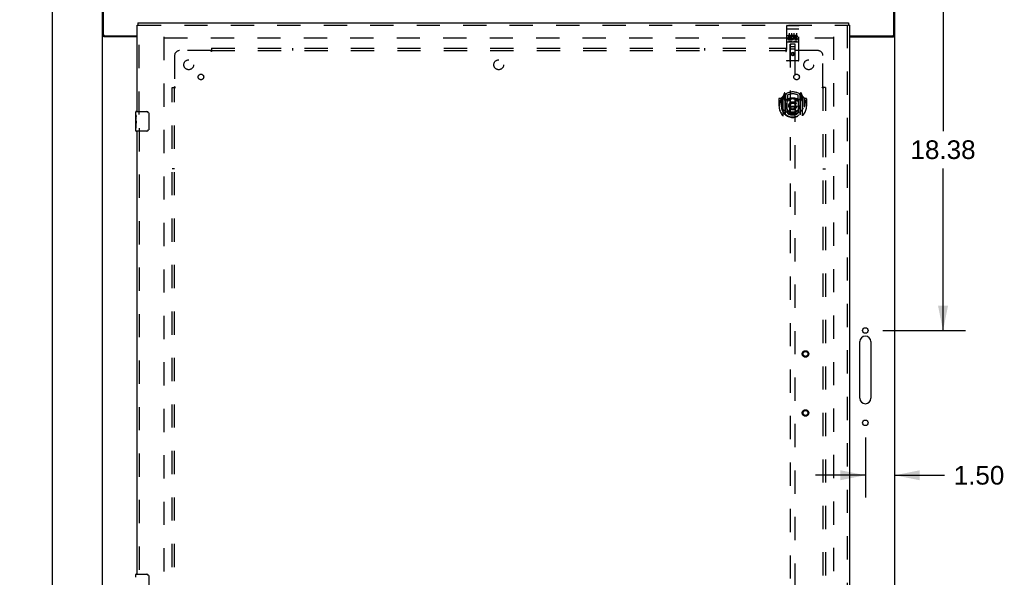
# Model space of a CAD drawing. Header units: inches. Extents: x 0 to 215, y 0 to 139.
# Tile 5 of 14: x 62 to 112, y 64 to 92. Entities that reach past the tile are written whole.
import ezdxf

# ---------------------------------------------------------------- set-up
doc = ezdxf.new("R2010")
doc.units = ezdxf.units.IN
doc.header["$LTSCALE"] = 11.804375
doc.header["$MEASUREMENT"] = 0
doc.linetypes.add('HIDDEN', pattern=[0.2, 0.1, -0.1])
doc.layers.get('0').update_dxf_attribs({"linetype": 'CONTINUOUS'})
for name, color, linetype in [('DEFAULT_2', 8, 'HIDDEN'), ('DIMENSIONS', 7, 'CONTINUOUS'), ('DOOR_ASSEMBLY', 7, 'CONTINUOUS'), ('SUBPANEL', 7, 'CONTINUOUS')]:
    doc.layers.add(name, color=color, linetype=linetype)
doc.styles.get("Standard").update_dxf_attribs({"font": 'arial.ttf'})
doc.dimstyles.new('DIMSTYLE_1', dxfattribs={"dimtxt": 0.946875, "dimasz": 1.2625, "dimexe": 0.09, "dimexo": 0.07, "dimgap": 0.0375, "dimtad": 0, "dimtih": 1, "dimtoh": 1, "dimzin": 4, "dimdsep": 46, "dimtxsty": 'Standard', "dimblk": '_FILLED', "dimblk1": '_FILLED', "dimblk2": '_FILLED', "dimcen": 0.09, "dimadec": 3, "dimazin": 1, "dimtfac": 1, "dimtdec": 3, "dimtofl": 0, "dimtmove": 0, "dimatfit": 3, "dimldrblk": '_FILLED', "dimfxl": 0, "dimtolj": 1, "dimtzin": 4, "dimarcsym": 0})

# ---------------------------------------------------------------- blocks, each defined once
blk = doc.blocks.new('_FILLED')
at = {"color": 0, "linetype": 'ByBlock'}
blk.add_solid([(0, 0), (-1, 0.2), (-1, -0.2)], dxfattribs=at)
blk = doc.blocks.new('*D10')
at = {"layer": 'DIMENSIONS', "color": 2, "linetype": 'Continuous'}
for p, q in [((107.097, 95.001), (109.908, 95.001)), ((108.772, 95.001), (108.772, 86.76)), ((108.772, 76.626), (108.772, 84.866)), ((105.709, 76.626), (109.908, 76.626))]:
    blk.add_line(p, q, dxfattribs=at)
at = {"layer": 'DIMENSIONS', "color": 2, "linetype": 'Continuous', "xscale": 1.2625, "yscale": 1.2625, "zscale": 1.2625}
for p, rotation in [((108.772, 95.001), 90), ((108.772, 76.626), 270)]:
    blk.add_blockref('_FILLED', p, dxfattribs=dict(at, rotation=rotation))
at = {"layer": 'DIMENSIONS', "color": 2, "linetype": 'Continuous', "insert": (108.772, 86.287), "char_height": 0.9469, "width": 3.30878, "attachment_point": 2, "line_spacing_factor": 0.9}
blk.add_mtext('18.38', dxfattribs=at)
blk = doc.blocks.new('*D11')
at = {"layer": 'DIMENSIONS', "color": 2, "linetype": 'Continuous'}
for p, q in [((104.825, 71.195), (104.825, 68.137)), ((104.825, 69.274), (102.3, 69.274)), ((106.325, 69.274), (108.839, 69.274))]:
    blk.add_line(p, q, dxfattribs=at)
at = {"layer": 'DIMENSIONS', "color": 2, "linetype": 'Continuous', "xscale": 1.2625, "yscale": 1.2625, "zscale": 1.2625}
blk.add_blockref('_FILLED', (104.825, 69.274), dxfattribs=at)
at = {"layer": 'DIMENSIONS', "color": 2, "linetype": 'Continuous', "xscale": 1.2625, "yscale": 1.2625, "zscale": 1.2625, "rotation": 180}
blk.add_blockref('_FILLED', (106.325, 69.274), dxfattribs=at)
at = {"layer": 'DIMENSIONS', "color": 2, "linetype": 'Continuous', "insert": (109.312, 69.747), "char_height": 0.9469, "width": 2.57311, "attachment_point": 1, "line_spacing_factor": 0.9}
blk.add_mtext('1.50', dxfattribs=at)
blk = doc.blocks.new('*D12')
at = {"layer": 'DIMENSIONS', "color": 2, "linetype": 'Continuous'}
for p, q in [((65.304, 95.001), (62.38, 95.001)), ((63.516, 95.001), (63.516, 52.948)), ((63.516, 9.001), (63.516, 51.054)), ((65.304, 9.001), (62.38, 9.001))]:
    blk.add_line(p, q, dxfattribs=at)
at = {"layer": 'DIMENSIONS', "color": 2, "linetype": 'Continuous', "xscale": 1.2625, "yscale": 1.2625, "zscale": 1.2625}
for p, rotation in [((63.516, 95.001), 90), ((63.516, 9.001), 270)]:
    blk.add_blockref('_FILLED', p, dxfattribs=dict(at, rotation=rotation))
at = {"layer": 'DIMENSIONS', "color": 2, "linetype": 'Continuous', "insert": (63.516, 52.474), "char_height": 0.9469, "width": 3.30878, "attachment_point": 2, "line_spacing_factor": 0.9}
blk.add_mtext('86.00', dxfattribs=at)

msp = doc.modelspace()

# ---------------------------------------------------------------- linework, layer by layer
at = {"color": 3, "linetype": 'Continuous'}
for p, q in [((66.075, 9.105), (66.075, 94.897)), ((66.127, 91.665), (66.127, 95.001)), ((106.273, 91.665), (106.273, 95.001)), ((106.325, 9.105), (106.325, 94.897)), ((67.825, 91.553), (66.145, 91.553)), ((66.187, 91.605), (67.825, 91.605)), ((104.013, 91.605), (106.213, 91.605)), ((104.013, 91.553), (106.256, 91.553)), ((104.544, 73.188), (104.544, 76.063)), ((105.107, 76.063), (105.107, 73.188))]:
    msp.add_line(p, q, dxfattribs=at)
for points in [[(66.119, 91.565), (66.111, 91.567), (66.107, 91.569), (66.103, 91.57), (66.1, 91.572), (66.096, 91.573), (66.093, 91.574), (66.09, 91.576), (66.087, 91.577), (66.085, 91.579), (66.082, 91.581), (66.081, 91.582), (66.079, 91.584), (66.078, 91.586), (66.077, 91.588), (66.076, 91.589), (66.076, 91.591), (66.075, 91.594)], [(66.145, 91.553), (66.143, 91.554), (66.141, 91.556), (66.138, 91.558), (66.135, 91.559), (66.131, 91.561), (66.127, 91.562), (66.123, 91.563), (66.119, 91.565)], [(106.256, 91.553), (106.258, 91.554), (106.26, 91.556), (106.263, 91.558), (106.266, 91.559), (106.27, 91.561), (106.274, 91.562), (106.278, 91.563), (106.282, 91.565), (106.29, 91.567)], [(106.29, 91.567), (106.294, 91.569), (106.298, 91.57), (106.301, 91.572), (106.305, 91.573), (106.308, 91.574), (106.311, 91.576), (106.314, 91.577), (106.316, 91.579), (106.318, 91.581), (106.32, 91.582), (106.322, 91.584), (106.323, 91.586), (106.324, 91.588), (106.325, 91.589), (106.325, 91.591), (106.325, 91.594)]]:
    msp.add_lwpolyline(points, dxfattribs=at)
for centre in [(104.825, 76.626), (104.825, 71.938)]:
    msp.add_circle(centre, 0.141, dxfattribs=at)
for centre, radius, start, end in [((66.187, 91.665), 0.06, 180, 270), ((106.213, 91.665), 0.06, 270, 360), ((104.825, 76.063), 0.281, 0, 180), ((104.825, 73.188), 0.281, 180, 360)]:
    msp.add_arc(centre, radius, start, end, dxfattribs=at)
at = {"layer": 'DEFAULT_2', "color": 8, "linetype": 'HIDDEN'}
for p, q in [((69.2, 12.449), (69.2, 91.553)), ((103.2, 91.553), (103.2, 12.449)), ((69.214, 91.501), (103.186, 91.501))]:
    msp.add_line(p, q, dxfattribs=at)
at = {"layer": 'DOOR_ASSEMBLY', "color": 3, "linetype": 'Continuous'}
for p, q in [((67.825, 87.751), (67.825, 92.147)), ((67.867, 92.251), (103.971, 92.251)), ((104.013, 92.147), (104.013, 11.855)), ((67.825, 64.251), (67.825, 86.751))]:
    msp.add_line(p, q, dxfattribs=at)
at = {"layer": 'DOOR_ASSEMBLY', "color": 7, "linetype": 'Continuous'}
for p, q in [((67.825, 92.147), (67.867, 92.147)), ((67.867, 92.251), (67.867, 92.147)), ((103.971, 92.251), (103.971, 92.147)), ((104.013, 92.147), (103.971, 92.147)), ((67.765, 87.59), (67.765, 87.736)), ((67.765, 87.332), (67.765, 87.589)), ((67.78, 87.751), (68.32, 87.751)), ((68.42, 87.651), (68.42, 86.851)), ((67.771, 87.534), (67.765, 87.534)), ((67.765, 87.366), (67.772, 87.366)), ((67.765, 86.766), (67.765, 87.33)), ((67.767, 87.303), (67.765, 87.303)), ((67.765, 87.171), (67.771, 87.171)), ((67.765, 87.135), (67.772, 87.135)), ((67.765, 87.073), (67.772, 87.073)), ((67.767, 87.305), (67.769, 87.283)), ((67.772, 87.366), (67.772, 87.502)), ((67.772, 86.905), (67.772, 87.135)), ((67.765, 86.905), (67.772, 86.905)), ((68.32, 86.751), (67.78, 86.751)), ((67.765, 64.09), (67.765, 64.236)), ((67.78, 64.251), (68.32, 64.251)), ((68.42, 64.151), (68.42, 63.351))]:
    msp.add_line(p, q, dxfattribs=at)
at = {"layer": 'DOOR_ASSEMBLY', "color": 8, "linetype": 'HIDDEN'}
for p, q in [((67.867, 92.147), (103.971, 92.147)), ((67.929, 87.596), (67.929, 92.147)), ((100.825, 92.088), (100.825, 90.363)), ((100.855, 92.118), (101.42, 92.118)), ((101.45, 90.363), (101.45, 92.088)), ((103.909, 92.147), (103.909, 11.855)), ((100.842, 91.96), (100.841, 91.959)), ((100.843, 91.96), (100.842, 91.96)), ((100.844, 91.96), (100.843, 91.96)), ((100.844, 91.96), (100.844, 91.96)), ((100.845, 91.96), (100.844, 91.96)), ((100.846, 91.96), (100.845, 91.96)), ((100.847, 91.96), (100.846, 91.96)), ((100.848, 91.96), (100.847, 91.96)), ((100.848, 91.96), (100.848, 91.96)), ((100.849, 91.96), (100.848, 91.96)), ((100.85, 91.96), (100.849, 91.96)), ((100.851, 91.96), (100.85, 91.96)), ((100.852, 91.96), (100.851, 91.96)), ((100.852, 91.96), (100.852, 91.96)), ((100.853, 91.96), (100.852, 91.96)), ((100.854, 91.96), (100.853, 91.96)), ((100.855, 91.96), (100.854, 91.96)), ((100.855, 91.96), (101.42, 91.96)), ((100.906, 91.583), (100.906, 91.626)), ((100.906, 91.626), (101.062, 91.626)), ((100.906, 91.583), (101.02, 91.583)), ((100.95, 91.727), (100.95, 91.421)), ((101.02, 91.541), (101.02, 91.583)), ((101.062, 91.448), (101.062, 91.626)), ((101.087, 91.577), (101.07, 91.617)), ((101.075, 91.727), (101.075, 91.421)), ((101.2, 91.727), (101.2, 91.421)), ((101.218, 91.583), (101.218, 91.626)), ((101.218, 91.626), (101.311, 91.626)), ((101.218, 91.583), (101.311, 91.583)), ((101.325, 91.727), (101.325, 91.421)), ((101.42, 91.96), (101.421, 91.96)), ((101.421, 91.96), (101.422, 91.96)), ((101.422, 91.96), (101.423, 91.96)), ((101.423, 91.96), (101.424, 91.96)), ((101.424, 91.96), (101.425, 91.96)), ((101.425, 91.96), (101.425, 91.96)), ((101.425, 91.96), (101.426, 91.96)), ((101.426, 91.96), (101.427, 91.96)), ((101.427, 91.96), (101.428, 91.96)), ((101.428, 91.96), (101.429, 91.96)), ((101.429, 91.96), (101.43, 91.96)), ((101.43, 91.96), (101.43, 91.96)), ((101.43, 91.96), (101.431, 91.96)), ((101.431, 91.96), (101.432, 91.96)), ((101.432, 91.96), (101.433, 91.96)), ((101.433, 91.96), (101.433, 91.96)), ((100.855, 91.29), (101.42, 91.29)), ((100.906, 91.412), (100.906, 91.455)), ((100.906, 91.455), (101.02, 91.455)), ((100.906, 91.412), (101.062, 91.412)), ((100.927, 91.498), (100.927, 91.541)), ((100.927, 91.541), (101.02, 91.541)), ((100.927, 91.498), (101.02, 91.498)), ((101.099, 91.306), (100.927, 91.306)), ((101.008, 90.363), (101.011, 91.173)), ((101.013, 91.173), (101.011, 91.173)), ((101.013, 91.173), (101.013, 54.172)), ((101.263, 91.173), (101.013, 91.173)), ((101.02, 91.455), (101.02, 91.498)), ((101.053, 91.048), (101.223, 91.048)), ((101.062, 91.448), (101.075, 91.467)), ((101.062, 91.412), (101.062, 91.425)), ((101.066, 91.423), (101.062, 91.425)), ((101.349, 91.306), (101.177, 91.306)), ((101.263, 54.172), (101.263, 91.173)), ((101.264, 91.173), (101.263, 91.173)), ((101.268, 90.363), (101.264, 91.173)), ((101.278, 91.498), (101.325, 91.498)), ((101.282, 91.539), (101.311, 91.539)), ((101.282, 91.455), (101.375, 91.455)), ((101.282, 91.412), (101.375, 91.412)), ((101.375, 91.412), (101.375, 91.455)), ((101.265, 90.923), (101.01, 90.923)), ((101.138, 90.745), (101.075, 90.709)), ((101.075, 90.709), (101.075, 90.637)), ((101.075, 90.709), (101.085, 90.703)), ((101.075, 90.637), (101.085, 90.643)), ((101.075, 90.637), (101.138, 90.601)), ((101.138, 90.734), (101.085, 90.703)), ((101.085, 90.703), (101.085, 90.643)), ((101.085, 90.643), (101.138, 90.612)), ((101.138, 90.745), (101.138, 90.734)), ((101.2, 90.709), (101.138, 90.745)), ((101.19, 90.703), (101.138, 90.734)), ((101.138, 90.612), (101.19, 90.643)), ((101.138, 90.601), (101.2, 90.637)), ((101.138, 90.601), (101.138, 90.612)), ((101.2, 90.709), (101.19, 90.703)), ((101.19, 90.643), (101.19, 90.703)), ((101.2, 90.637), (101.19, 90.643)), ((101.2, 90.637), (101.2, 90.709)), ((101.42, 90.333), (100.855, 90.333)), ((100.713, 88.699), (100.642, 88.524)), ((100.735, 88.619), (100.734, 88.619)), ((100.734, 88.619), (100.734, 88.619)), ((100.734, 88.619), (100.734, 88.619)), ((100.755, 88.616), (100.741, 88.696)), ((100.755, 87.599), (100.755, 88.616)), ((100.763, 88.568), (100.833, 88.677)), ((100.763, 87.624), (100.763, 88.627)), ((100.765, 88.603), (100.765, 88.395)), ((100.863, 88.581), (100.863, 88.328)), ((101.413, 88.328), (101.413, 88.581)), ((101.443, 88.677), (101.513, 88.568)), ((101.51, 88.395), (101.51, 88.603)), ((101.513, 87.624), (101.513, 88.627)), ((101.535, 88.696), (101.52, 88.616)), ((101.52, 88.616), (101.52, 87.599)), ((101.542, 88.619), (101.537, 88.622)), ((101.634, 88.524), (101.563, 88.699)), ((100.438, 88.403), (100.438, 88.029)), ((100.555, 88.418), (100.453, 88.418)), ((100.555, 88.418), (100.555, 88.029)), ((100.563, 88.403), (100.555, 88.418)), ((100.563, 88.44), (100.563, 87.983)), ((100.638, 88.513), (100.638, 87.546)), ((100.695, 88.508), (100.695, 88.358)), ((100.763, 88.508), (100.695, 88.508)), ((100.695, 88.358), (100.755, 88.358)), ((100.704, 88.501), (100.733, 88.455)), ((100.855, 88.357), (100.783, 88.357)), ((100.785, 88.375), (100.851, 88.375)), ((100.855, 87.716), (100.855, 88.347)), ((100.975, 88.374), (101.005, 88.029)), ((101.301, 88.374), (101.27, 88.029)), ((101.493, 88.357), (101.42, 88.357)), ((101.42, 88.347), (101.42, 87.716)), ((101.425, 88.375), (101.49, 88.375)), ((101.58, 88.508), (101.513, 88.508)), ((101.52, 88.358), (101.58, 88.358)), ((101.543, 88.455), (101.572, 88.501)), ((101.58, 88.358), (101.58, 88.508)), ((101.638, 87.546), (101.638, 88.513)), ((101.72, 88.418), (101.712, 88.403)), ((101.713, 88.44), (101.713, 87.983)), ((101.72, 88.029), (101.72, 88.418)), ((101.823, 88.418), (101.72, 88.418)), ((101.838, 88.403), (101.838, 88.029)), ((100.438, 88.029), (100.453, 88.029)), ((100.555, 88.029), (100.57, 88.029)), ((100.563, 87.983), (100.563, 87.98)), ((100.863, 87.767), (100.863, 87.664)), ((100.975, 87.69), (101.005, 88.029)), ((101.005, 88.029), (101.27, 88.029)), ((101.301, 87.69), (101.27, 88.029)), ((101.413, 87.664), (101.413, 87.767)), ((101.72, 88.029), (101.705, 88.029)), ((101.713, 87.983), (101.713, 87.98)), ((101.823, 88.029), (101.838, 88.029)), ((67.929, 86.906), (67.929, 64.096))]:
    msp.add_line(p, q, dxfattribs=at)
for points in [[(100.841, 91.959), (100.841, 91.959), (100.841, 91.959), (100.84, 91.959), (100.84, 91.959), (100.839, 91.959), (100.839, 91.959), (100.839, 91.959), (100.838, 91.959), (100.838, 91.959), (100.838, 91.959), (100.837, 91.959), (100.837, 91.959), (100.837, 91.959), (100.836, 91.959), (100.836, 91.959), (100.836, 91.959), (100.835, 91.958), (100.835, 91.958), (100.835, 91.958), (100.835, 91.958), (100.834, 91.958), (100.834, 91.958), (100.834, 91.958), (100.833, 91.958), (100.833, 91.958), (100.833, 91.958), (100.832, 91.958), (100.832, 91.958), (100.832, 91.958), (100.832, 91.957), (100.831, 91.957), (100.831, 91.957), (100.831, 91.957), (100.831, 91.957), (100.83, 91.957), (100.83, 91.957), (100.83, 91.957), (100.83, 91.957), (100.83, 91.957), (100.829, 91.957), (100.829, 91.956), (100.829, 91.956), (100.829, 91.956), (100.829, 91.956), (100.828, 91.956), (100.828, 91.956), (100.828, 91.956), (100.828, 91.956), (100.828, 91.956), (100.828, 91.956), (100.827, 91.956), (100.827, 91.955), (100.827, 91.955), (100.827, 91.955), (100.827, 91.955), (100.827, 91.955), (100.827, 91.955), (100.826, 91.955), (100.826, 91.955), (100.826, 91.955), (100.826, 91.955), (100.826, 91.954), (100.826, 91.954), (100.826, 91.954), (100.826, 91.954), (100.826, 91.954), (100.826, 91.954), (100.826, 91.954), (100.826, 91.954), (100.826, 91.954), (100.826, 91.954), (100.825, 91.953), (100.825, 91.953), (100.825, 91.953), (100.825, 91.953), (100.825, 91.953), (100.825, 91.953)], [(101.433, 91.96), (101.434, 91.96), (101.435, 91.959), (101.435, 91.959), (101.435, 91.959), (101.436, 91.959), (101.436, 91.959), (101.436, 91.959), (101.437, 91.959), (101.437, 91.959), (101.437, 91.959), (101.438, 91.959), (101.438, 91.959), (101.438, 91.959), (101.439, 91.959), (101.439, 91.959), (101.439, 91.959), (101.44, 91.959), (101.44, 91.959), (101.44, 91.958), (101.441, 91.958), (101.441, 91.958), (101.441, 91.958), (101.442, 91.958), (101.442, 91.958), (101.442, 91.958), (101.442, 91.958), (101.443, 91.958), (101.443, 91.958), (101.443, 91.958), (101.444, 91.958), (101.444, 91.958), (101.444, 91.957), (101.444, 91.957), (101.445, 91.957), (101.445, 91.957), (101.445, 91.957), (101.445, 91.957), (101.446, 91.957), (101.446, 91.957), (101.446, 91.957), (101.446, 91.957), (101.446, 91.957), (101.447, 91.956), (101.447, 91.956), (101.447, 91.956), (101.447, 91.956), (101.447, 91.956), (101.448, 91.956), (101.448, 91.956), (101.448, 91.956), (101.448, 91.956), (101.448, 91.956), (101.448, 91.956), (101.449, 91.955), (101.449, 91.955), (101.449, 91.955), (101.449, 91.955), (101.449, 91.955), (101.449, 91.955), (101.449, 91.955), (101.449, 91.955), (101.45, 91.955), (101.45, 91.955), (101.45, 91.954), (101.45, 91.954), (101.45, 91.954), (101.45, 91.954), (101.45, 91.954), (101.45, 91.954), (101.45, 91.954), (101.45, 91.954), (101.45, 91.954), (101.45, 91.954), (101.45, 91.953), (101.45, 91.953), (101.45, 91.953), (101.45, 91.953), (101.45, 91.953), (101.45, 91.953)], [(100.927, 91.306), (100.927, 91.306), (100.927, 91.306), (100.926, 91.306), (100.926, 91.306), (100.926, 91.306), (100.926, 91.306), (100.926, 91.306), (100.925, 91.306), (100.925, 91.306), (100.925, 91.306), (100.925, 91.306), (100.925, 91.306), (100.924, 91.306), (100.924, 91.306), (100.924, 91.306), (100.924, 91.307), (100.924, 91.307), (100.924, 91.307), (100.924, 91.307), (100.923, 91.307), (100.923, 91.307), (100.923, 91.307), (100.923, 91.307), (100.923, 91.307), (100.923, 91.307), (100.923, 91.307), (100.922, 91.307), (100.922, 91.307), (100.922, 91.307), (100.922, 91.307), (100.922, 91.307), (100.922, 91.307), (100.922, 91.307), (100.922, 91.307), (100.921, 91.307), (100.921, 91.307), (100.921, 91.307), (100.921, 91.307), (100.921, 91.307), (100.921, 91.307), (100.921, 91.307), (100.921, 91.307), (100.921, 91.307), (100.921, 91.307), (100.92, 91.308), (100.92, 91.308)], [(101.105, 91.308), (101.105, 91.308), (101.105, 91.307), (101.105, 91.307), (101.105, 91.307), (101.105, 91.307), (101.105, 91.307), (101.105, 91.307), (101.105, 91.307), (101.105, 91.307), (101.104, 91.307), (101.104, 91.307), (101.104, 91.307), (101.104, 91.307), (101.104, 91.307), (101.104, 91.307), (101.104, 91.307), (101.104, 91.307), (101.104, 91.307), (101.103, 91.307), (101.103, 91.307), (101.103, 91.307), (101.103, 91.307), (101.103, 91.307), (101.103, 91.307), (101.103, 91.307), (101.102, 91.307), (101.102, 91.307), (101.102, 91.307), (101.102, 91.307), (101.102, 91.307), (101.102, 91.306), (101.101, 91.306), (101.101, 91.306), (101.101, 91.306), (101.101, 91.306), (101.101, 91.306), (101.101, 91.306), (101.1, 91.306), (101.1, 91.306), (101.1, 91.306), (101.1, 91.306), (101.1, 91.306), (101.099, 91.306), (101.099, 91.306), (101.099, 91.306)], [(101.177, 91.306), (101.177, 91.306), (101.177, 91.306), (101.176, 91.306), (101.176, 91.306), (101.176, 91.306), (101.176, 91.306), (101.176, 91.306), (101.175, 91.306), (101.175, 91.306), (101.175, 91.306), (101.175, 91.306), (101.175, 91.306), (101.174, 91.306), (101.174, 91.306), (101.174, 91.306), (101.174, 91.307), (101.174, 91.307), (101.174, 91.307), (101.174, 91.307), (101.173, 91.307), (101.173, 91.307), (101.173, 91.307), (101.173, 91.307), (101.173, 91.307), (101.173, 91.307), (101.173, 91.307), (101.172, 91.307), (101.172, 91.307), (101.172, 91.307), (101.172, 91.307), (101.172, 91.307), (101.172, 91.307), (101.172, 91.307), (101.172, 91.307), (101.171, 91.307), (101.171, 91.307), (101.171, 91.307), (101.171, 91.307), (101.171, 91.307), (101.171, 91.307), (101.171, 91.307), (101.171, 91.307), (101.171, 91.307), (101.171, 91.307), (101.171, 91.308), (101.17, 91.308)], [(101.355, 91.308), (101.355, 91.308), (101.355, 91.307), (101.355, 91.307), (101.355, 91.307), (101.355, 91.307), (101.355, 91.307), (101.355, 91.307), (101.355, 91.307), (101.355, 91.307), (101.354, 91.307), (101.354, 91.307), (101.354, 91.307), (101.354, 91.307), (101.354, 91.307), (101.354, 91.307), (101.354, 91.307), (101.354, 91.307), (101.354, 91.307), (101.353, 91.307), (101.353, 91.307), (101.353, 91.307), (101.353, 91.307), (101.353, 91.307), (101.353, 91.307), (101.353, 91.307), (101.352, 91.307), (101.352, 91.307), (101.352, 91.307), (101.352, 91.307), (101.352, 91.307), (101.352, 91.306), (101.352, 91.306), (101.351, 91.306), (101.351, 91.306), (101.351, 91.306), (101.351, 91.306), (101.351, 91.306), (101.35, 91.306), (101.35, 91.306), (101.35, 91.306), (101.35, 91.306), (101.35, 91.306), (101.349, 91.306), (101.349, 91.306), (101.349, 91.306)], [(100.593, 88.468), (100.593, 88.469), (100.594, 88.47), (100.595, 88.471), (100.595, 88.471), (100.596, 88.472), (100.597, 88.473), (100.598, 88.474), (100.598, 88.475), (100.599, 88.475), (100.6, 88.476), (100.601, 88.477), (100.601, 88.478), (100.602, 88.478), (100.603, 88.479), (100.604, 88.48), (100.605, 88.48), (100.605, 88.481), (100.606, 88.482), (100.607, 88.482), (100.608, 88.483), (100.609, 88.483), (100.61, 88.484), (100.61, 88.485), (100.611, 88.485), (100.612, 88.486), (100.613, 88.486), (100.614, 88.487), (100.615, 88.487), (100.616, 88.488), (100.617, 88.488), (100.618, 88.489), (100.618, 88.489), (100.619, 88.49), (100.62, 88.49)], [(101.655, 88.49), (101.656, 88.49), (101.657, 88.489), (101.658, 88.489), (101.659, 88.488), (101.66, 88.488), (101.661, 88.487), (101.662, 88.487), (101.663, 88.486), (101.664, 88.486), (101.665, 88.485), (101.665, 88.485), (101.666, 88.484), (101.667, 88.483), (101.668, 88.483), (101.669, 88.482), (101.67, 88.482), (101.67, 88.481), (101.671, 88.48), (101.672, 88.48), (101.673, 88.479), (101.674, 88.478), (101.674, 88.478), (101.675, 88.477), (101.676, 88.476), (101.677, 88.475), (101.678, 88.475), (101.678, 88.474), (101.679, 88.473), (101.68, 88.472), (101.681, 88.471), (101.681, 88.471), (101.682, 88.47), (101.683, 88.469), (101.683, 88.468)], [(100.62, 87.569), (100.619, 87.569), (100.618, 87.57), (100.618, 87.57), (100.617, 87.57), (100.616, 87.571), (100.615, 87.571), (100.614, 87.572), (100.613, 87.572), (100.612, 87.573), (100.611, 87.574), (100.61, 87.574), (100.61, 87.575), (100.609, 87.575), (100.608, 87.576), (100.607, 87.576), (100.606, 87.577), (100.605, 87.578), (100.605, 87.578), (100.604, 87.579), (100.603, 87.58), (100.602, 87.58), (100.601, 87.581), (100.601, 87.582), (100.6, 87.583), (100.599, 87.583), (100.598, 87.584), (100.598, 87.585), (100.597, 87.586), (100.596, 87.586), (100.595, 87.587), (100.595, 87.588), (100.594, 87.589), (100.593, 87.59), (100.593, 87.591)], [(100.605, 87.916), (100.609, 87.911), (100.612, 87.906), (100.615, 87.901), (100.617, 87.896), (100.62, 87.892), (100.623, 87.888), (100.626, 87.883), (100.628, 87.88), (100.631, 87.876), (100.633, 87.872), (100.636, 87.869), (100.638, 87.865), (100.64, 87.862), (100.643, 87.859), (100.645, 87.856), (100.647, 87.853), (100.649, 87.851), (100.652, 87.848), (100.654, 87.845), (100.656, 87.843), (100.658, 87.841), (100.66, 87.838), (100.662, 87.836), (100.663, 87.834), (100.665, 87.832), (100.667, 87.83), (100.669, 87.828), (100.671, 87.826), (100.672, 87.825), (100.674, 87.823), (100.676, 87.821), (100.677, 87.82), (100.679, 87.818), (100.681, 87.817), (100.682, 87.816), (100.684, 87.814)], [(101.326, 87.673), (101.32, 87.671), (101.315, 87.67), (101.31, 87.668), (101.304, 87.667), (101.299, 87.666), (101.293, 87.664), (101.288, 87.663), (101.282, 87.662), (101.277, 87.661), (101.271, 87.66), (101.266, 87.659), (101.26, 87.658), (101.255, 87.657), (101.249, 87.656), (101.244, 87.655), (101.238, 87.654), (101.233, 87.653), (101.227, 87.653), (101.222, 87.652), (101.216, 87.651), (101.211, 87.651), (101.205, 87.65), (101.199, 87.65), (101.194, 87.649), (101.188, 87.649), (101.183, 87.648), (101.177, 87.648), (101.171, 87.648), (101.166, 87.647), (101.16, 87.647), (101.155, 87.647), (101.149, 87.647), (101.144, 87.647), (101.138, 87.647), (101.132, 87.647), (101.127, 87.647), (101.121, 87.647), (101.116, 87.647), (101.11, 87.647), (101.104, 87.648), (101.099, 87.648), (101.093, 87.648), (101.088, 87.649), (101.082, 87.649), (101.076, 87.65), (101.071, 87.65), (101.065, 87.651), (101.06, 87.651), (101.054, 87.652), (101.049, 87.653), (101.043, 87.653), (101.038, 87.654), (101.032, 87.655), (101.026, 87.656), (101.021, 87.657), (101.015, 87.658), (101.01, 87.659), (101.004, 87.66), (100.999, 87.661), (100.993, 87.662), (100.988, 87.663), (100.983, 87.664), (100.977, 87.666), (100.972, 87.667), (100.966, 87.668), (100.961, 87.67), (100.955, 87.671), (100.95, 87.673)], [(101.592, 87.814), (101.594, 87.816), (101.595, 87.817), (101.597, 87.818), (101.598, 87.82), (101.6, 87.821), (101.602, 87.823), (101.603, 87.825), (101.605, 87.826), (101.607, 87.828), (101.609, 87.83), (101.611, 87.832), (101.612, 87.834), (101.614, 87.836), (101.616, 87.838), (101.618, 87.841), (101.62, 87.843), (101.622, 87.845), (101.624, 87.848), (101.626, 87.851), (101.629, 87.853), (101.631, 87.856), (101.633, 87.859), (101.635, 87.862), (101.638, 87.865), (101.64, 87.869), (101.643, 87.872), (101.645, 87.876), (101.648, 87.88), (101.65, 87.883), (101.653, 87.888), (101.656, 87.892), (101.658, 87.896), (101.661, 87.901), (101.664, 87.906), (101.667, 87.911), (101.67, 87.916)], [(101.683, 87.591), (101.683, 87.59), (101.682, 87.589), (101.681, 87.588), (101.681, 87.587), (101.68, 87.586), (101.679, 87.586), (101.678, 87.585), (101.678, 87.584), (101.677, 87.583), (101.676, 87.583), (101.675, 87.582), (101.674, 87.581), (101.674, 87.58), (101.673, 87.58), (101.672, 87.579), (101.671, 87.578), (101.67, 87.578), (101.67, 87.577), (101.669, 87.576), (101.668, 87.576), (101.667, 87.575), (101.666, 87.575), (101.665, 87.574), (101.665, 87.574), (101.664, 87.573), (101.663, 87.572), (101.662, 87.572), (101.661, 87.571), (101.66, 87.571), (101.659, 87.57), (101.658, 87.57), (101.657, 87.57), (101.656, 87.569), (101.655, 87.569)]]:
    msp.add_lwpolyline(points, dxfattribs=at)
at = {"layer": 'DOOR_ASSEMBLY', "color": 7, "linetype": 'Continuous'}
for points in [[(67.765, 87.59), (67.766, 87.586), (67.766, 87.582), (67.767, 87.576), (67.768, 87.563)], [(67.768, 87.563), (67.769, 87.556), (67.77, 87.547), (67.771, 87.539)], [(68.414, 87.687), (68.416, 87.681), (68.417, 87.675), (68.419, 87.669), (68.42, 87.663), (68.42, 87.657), (68.42, 87.651)], [(67.765, 87.332), (67.766, 87.324), (67.766, 87.315), (67.767, 87.305)], [(67.769, 87.283), (67.77, 87.271), (67.771, 87.259), (67.771, 87.247), (67.772, 87.234), (67.772, 87.222), (67.772, 87.209), (67.772, 87.196), (67.772, 87.183), (67.771, 87.171), (67.771, 87.158), (67.77, 87.146)], [(67.771, 87.539), (67.771, 87.53), (67.772, 87.521), (67.772, 87.512), (67.772, 87.502)], [(68.42, 86.851), (68.42, 86.845), (68.42, 86.838), (68.419, 86.832), (68.417, 86.826), (68.416, 86.82), (68.414, 86.815)], [(68.414, 64.187), (68.416, 64.181), (68.417, 64.175), (68.419, 64.169), (68.42, 64.163), (68.42, 64.157), (68.42, 64.151)]]:
    msp.add_lwpolyline(points, dxfattribs=at)
at = {"layer": 'DOOR_ASSEMBLY', "color": 8, "linetype": 'HIDDEN'}
for centre, radius in [((101.138, 90.673), 0.085), ((101.138, 90.673), 0.0845), ((101.138, 88.047), 0.35), ((101.138, 88.047), 0.335), ((101.138, 88.047), 0.205), ((101.138, 88.047), 0.133), ((101.784, 75.438), 0.164), ((101.784, 75.438), 0.124), ((101.784, 72.438), 0.164), ((101.784, 72.438), 0.124)]:
    msp.add_circle(centre, radius, dxfattribs=at)
for centre, radius, start, end in [((100.855, 92.088), 0.03, 90, 180), ((101.42, 92.088), 0.03, 0, 90), ((101.112, 91.519), 0.107, 244.2636, 113.4027), ((101.112, 91.519), 0.0639, 234.8895, 113.4026), ((101.311, 91.561), 0.0644, 282.2995, 90.0775), ((101.311, 91.561), 0.0219, 269.9011, 90), ((100.855, 91.26), 0.03, 90, 180), ((101.053, 91.133), 0.04, 90, 180), ((101.053, 91.088), 0.04, 180, 270), ((101.282, 91.476), 0.0635, 90, 270), ((101.223, 91.133), 0.04, 0, 90), ((101.223, 91.088), 0.04, 270, 360), ((101.282, 91.477), 0.0219, 100.307, 270), ((101.42, 91.26), 0.03, 0, 90), ((100.855, 90.363), 0.03, 180, 270), ((100.978, 90.363), 0.03, 270, 360), ((101.298, 90.363), 0.03, 180, 270), ((101.42, 90.363), 0.03, 270, 360), ((101.138, 88.029), 0.7, 125.5126, 54.4874), ((101.138, 88.047), 0.7, 35.2961, 144.7039), ((100.726, 88.694), 0.015, 10, 158.1959), ((100.743, 88.583), 0.02, 0, 125.5126), ((100.745, 88.603), 0.02, 0, 125.2543), ((100.783, 88.627), 0.02, 121.4688, 179.9992), ((101.138, 88.047), 0.6, 62.7204, 117.2796), ((101.493, 88.627), 0.02, 0, 58.5295), ((101.53, 88.603), 0.02, 54.7457, 180), ((101.533, 88.583), 0.02, 54.4874, 180), ((101.549, 88.694), 0.015, 21.8041, 170), ((100.453, 88.403), 0.015, 90, 180), ((101.138, 88.029), 0.685, 146.9885, 180), ((100.583, 88.44), 0.02, 144.7039, 180), ((100.653, 88.513), 0.015, 135.0748, 180), ((100.708, 88.503), 0.005, 90, 212.6792), ((101.138, 87.717), 0.7, 53.2319, 126.7681), ((100.575, 88.353), 0.188, 0, 32.6792), ((100.783, 88.377), 0.02, 180, 270), ((100.785, 88.395), 0.02, 180, 270), ((100.851, 88.395), 0.02, 270, 293.464), ((100.87, 88.347), 0.015, 112.9863, 180), ((101.138, 87.735), 0.7, 66.536, 113.464), ((100.893, 88.328), 0.03, 180, 311.1261), ((101.138, 88.047), 0.343, 48.8739, 131.1261), ((100.955, 88.372), 0.02, 5.0796, 105.6131), ((101.321, 88.372), 0.02, 74.3869, 174.9204), ((101.383, 88.328), 0.03, 228.8739, 360), ((101.405, 88.347), 0.015, 0, 67.0137), ((101.425, 88.395), 0.02, 246.536, 270), ((101.49, 88.395), 0.02, 270, 360), ((101.493, 88.377), 0.02, 270, 360), ((101.701, 88.353), 0.188, 147.3208, 180), ((101.568, 88.503), 0.005, 327.3208, 90), ((101.623, 88.513), 0.015, 0, 44.9252), ((101.693, 88.44), 0.02, 0, 35.2961), ((101.138, 88.029), 0.685, 0, 33.0115), ((101.823, 88.403), 0.015, 0, 90), ((101.138, 88.032), 0.583, 180.2464, 359.7536), ((100.583, 87.983), 0.02, 180, 187.6622), ((101.138, 88.057), 0.58, 187.6622, 352.3378), ((100.653, 87.546), 0.015, 180, 224.9252), ((101.138, 88.347), 0.7, 229.529, 310.471), ((100.77, 87.599), 0.015, 180, 229.6413), ((100.783, 87.624), 0.02, 180, 230.6594), ((100.87, 87.716), 0.015, 180, 247.0137), ((100.893, 87.767), 0.03, 48.8739, 180), ((101.138, 88.057), 0.48, 235.0461, 304.9539), ((101.138, 88.047), 0.343, 228.8739, 311.1261), ((100.955, 87.692), 0.02, 254.4248, 354.9204), ((101.32, 87.692), 0.02, 185.0796, 285.5752), ((101.383, 87.767), 0.03, 0, 131.1261), ((101.405, 87.716), 0.015, 292.9863, 360), ((101.493, 87.624), 0.02, 309.3378, 359.9984), ((101.505, 87.599), 0.015, 310.3587, 360), ((101.623, 87.546), 0.015, 315.0748, 360), ((101.693, 87.983), 0.02, 352.3378, 360)]:
    msp.add_arc(centre, radius, start, end, dxfattribs=at)
at = {"layer": 'DOOR_ASSEMBLY', "color": 7, "linetype": 'Continuous'}
for centre, radius, start, end in [((67.78, 87.736), 0.015, 90, 180), ((68.32, 87.651), 0.1, 21.1999, 90), ((67.78, 86.766), 0.015, 180, 270), ((68.32, 86.851), 0.1, 270, 338.7946), ((67.78, 64.236), 0.015, 90, 180), ((68.32, 64.151), 0.1, 21.1999, 90)]:
    msp.add_arc(centre, radius, start, end, dxfattribs=at)
msp.add_ellipse((68.028, 87.167), major_axis=(0.263, 0), ratio=0.432808, start_param=3.141593, end_param=3.321581, dxfattribs=at)
at = {"layer": 'SUBPANEL', "color": 8, "linetype": 'HIDDEN'}
for p, q in [((69.732, 90.595), (69.732, 89.005)), ((71.571, 90.845), (69.982, 90.845)), ((71.59, 90.863), (71.583, 90.857)), ((71.607, 90.97), (71.607, 90.883)), ((71.607, 90.97), (100.794, 90.97)), ((71.607, 90.883), (71.607, 90.804)), ((71.607, 90.845), (100.794, 90.845)), ((75.732, 90.845), (75.732, 90.97)), ((96.669, 90.845), (96.669, 90.97)), ((100.794, 90.97), (100.794, 90.883)), ((100.794, 90.883), (100.794, 90.804)), ((102.419, 90.845), (100.83, 90.845)), ((102.669, 89.005), (102.669, 90.595)), ((69.607, 15.032), (69.607, 88.97)), ((69.607, 88.97), (69.693, 88.97)), ((69.693, 88.97), (69.773, 88.97)), ((69.732, 15.032), (69.732, 88.97)), ((102.628, 88.97), (102.708, 88.97)), ((102.669, 88.97), (102.669, 15.032)), ((102.688, 88.987), (102.681, 88.993)), ((102.794, 88.97), (102.708, 88.97)), ((102.794, 88.97), (102.794, 15.032)), ((69.732, 84.845), (69.607, 84.845)), ((102.669, 84.845), (102.794, 84.845))]:
    msp.add_line(p, q, dxfattribs=at)
for points in [[(71.583, 90.857), (71.581, 90.855), (71.579, 90.853), (71.578, 90.851), (71.576, 90.849), (71.574, 90.848), (71.573, 90.846), (71.571, 90.845)], [(71.584, 90.825), (71.582, 90.83), (71.58, 90.832), (71.579, 90.835), (71.577, 90.837), (71.576, 90.839), (71.574, 90.841), (71.573, 90.843), (71.571, 90.845)], [(71.607, 90.804), (71.605, 90.804), (71.603, 90.805), (71.602, 90.806), (71.6, 90.807), (71.598, 90.808), (71.597, 90.809), (71.595, 90.811), (71.594, 90.812), (71.592, 90.814), (71.591, 90.815), (71.59, 90.817), (71.588, 90.819), (71.587, 90.821), (71.586, 90.823), (71.584, 90.825)], [(71.607, 90.883), (71.605, 90.881), (71.603, 90.879), (71.602, 90.877), (71.6, 90.875), (71.599, 90.873), (71.597, 90.871), (71.596, 90.87), (71.594, 90.868), (71.593, 90.866), (71.591, 90.865), (71.59, 90.863)], [(100.794, 90.883), (100.796, 90.881), (100.797, 90.879), (100.799, 90.877), (100.801, 90.875), (100.802, 90.873), (100.804, 90.871), (100.805, 90.87), (100.807, 90.868), (100.808, 90.866), (100.81, 90.865), (100.811, 90.863)], [(100.794, 90.804), (100.796, 90.804), (100.798, 90.805), (100.799, 90.806), (100.801, 90.807), (100.802, 90.808), (100.804, 90.809), (100.806, 90.811), (100.807, 90.812), (100.809, 90.814), (100.81, 90.815), (100.811, 90.817), (100.813, 90.819), (100.814, 90.821), (100.815, 90.823), (100.817, 90.825), (100.819, 90.83)], [(100.811, 90.863), (100.818, 90.857), (100.82, 90.855), (100.821, 90.853), (100.823, 90.851), (100.825, 90.849), (100.827, 90.848), (100.828, 90.846), (100.83, 90.845)], [(100.819, 90.83), (100.821, 90.832), (100.822, 90.835), (100.824, 90.837), (100.825, 90.839), (100.827, 90.841), (100.828, 90.843), (100.83, 90.845)], [(69.693, 88.97), (69.695, 88.971), (69.697, 88.973), (69.699, 88.974), (69.701, 88.976), (69.703, 88.977), (69.705, 88.979), (69.707, 88.981), (69.708, 88.982), (69.71, 88.984), (69.711, 88.985), (69.713, 88.987)], [(69.713, 88.987), (69.719, 88.993), (69.721, 88.995), (69.723, 88.997), (69.725, 88.999), (69.727, 89), (69.729, 89.002), (69.73, 89.004), (69.732, 89.005)], [(69.746, 88.995), (69.744, 88.996), (69.742, 88.998), (69.739, 88.999), (69.737, 89.001), (69.735, 89.002), (69.733, 89.004), (69.732, 89.005)], [(69.773, 88.97), (69.772, 88.971), (69.771, 88.973), (69.77, 88.975), (69.769, 88.976), (69.768, 88.978), (69.767, 88.979), (69.766, 88.981), (69.764, 88.983), (69.763, 88.984), (69.761, 88.985), (69.759, 88.987), (69.757, 88.988), (69.755, 88.989), (69.753, 88.991), (69.751, 88.992), (69.746, 88.995)], [(102.628, 88.97), (102.629, 88.971), (102.63, 88.973), (102.631, 88.975), (102.632, 88.976), (102.633, 88.978), (102.634, 88.979), (102.635, 88.981), (102.637, 88.983), (102.638, 88.984), (102.64, 88.985), (102.642, 88.987), (102.644, 88.988), (102.646, 88.989), (102.648, 88.991), (102.65, 88.992)], [(102.65, 88.992), (102.654, 88.995), (102.657, 88.996), (102.659, 88.998), (102.661, 88.999), (102.664, 89.001), (102.666, 89.002), (102.667, 89.004), (102.669, 89.005)], [(102.681, 88.993), (102.68, 88.995), (102.678, 88.997), (102.676, 88.999), (102.674, 89), (102.672, 89.002), (102.671, 89.004), (102.669, 89.005)], [(102.708, 88.97), (102.706, 88.971), (102.703, 88.973), (102.701, 88.974), (102.699, 88.976), (102.698, 88.977), (102.696, 88.979), (102.694, 88.981), (102.692, 88.982), (102.691, 88.984), (102.689, 88.985), (102.688, 88.987)]]:
    msp.add_lwpolyline(points, dxfattribs=at)
for centre, radius in [((70.45, 90.126), 0.25), ((86.2, 90.126), 0.25), ((101.95, 90.126), 0.25), ((71.069, 89.507), 0.141), ((101.332, 89.507), 0.141)]:
    msp.add_circle(centre, radius, dxfattribs=at)
for centre, start, end in [((69.982, 90.595), 90, 180), ((102.419, 90.595), 0, 90)]:
    msp.add_arc(centre, 0.25, start, end, dxfattribs=at)

# ---------------------------------------------------------------- dimensions: what is measured, and where the dimension line sits
at = {"layer": 'DIMENSIONS', "color": 2, "linetype": 'Continuous'}
for base, p1, p2, angle, picture, middle in [((63.516, 9.001), (65.374, 95.001), (65.374, 9.001), 270, '*D12', (63.51, 51.996)), ((108.771574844, 76.625841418), (107.027164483, 95.000841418), (105.639164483, 76.625841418), 270, '*D10', (108.810047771, 85.808059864)), ((104.825, 69.274), (106.325, 91.553), (104.825, 71.265), 180, '*D11', (110.64, 69.268))]:
    dim = msp.add_linear_dim(base=base, p1=p1, p2=p2, angle=angle, dimstyle='DIMSTYLE_1', dxfattribs=at)
    dim.commit()
    dim.dimension.update_dxf_attribs({"geometry": picture, "text_midpoint": middle, "dimtype": 160})

doc.saveas('drawing.dxf')
